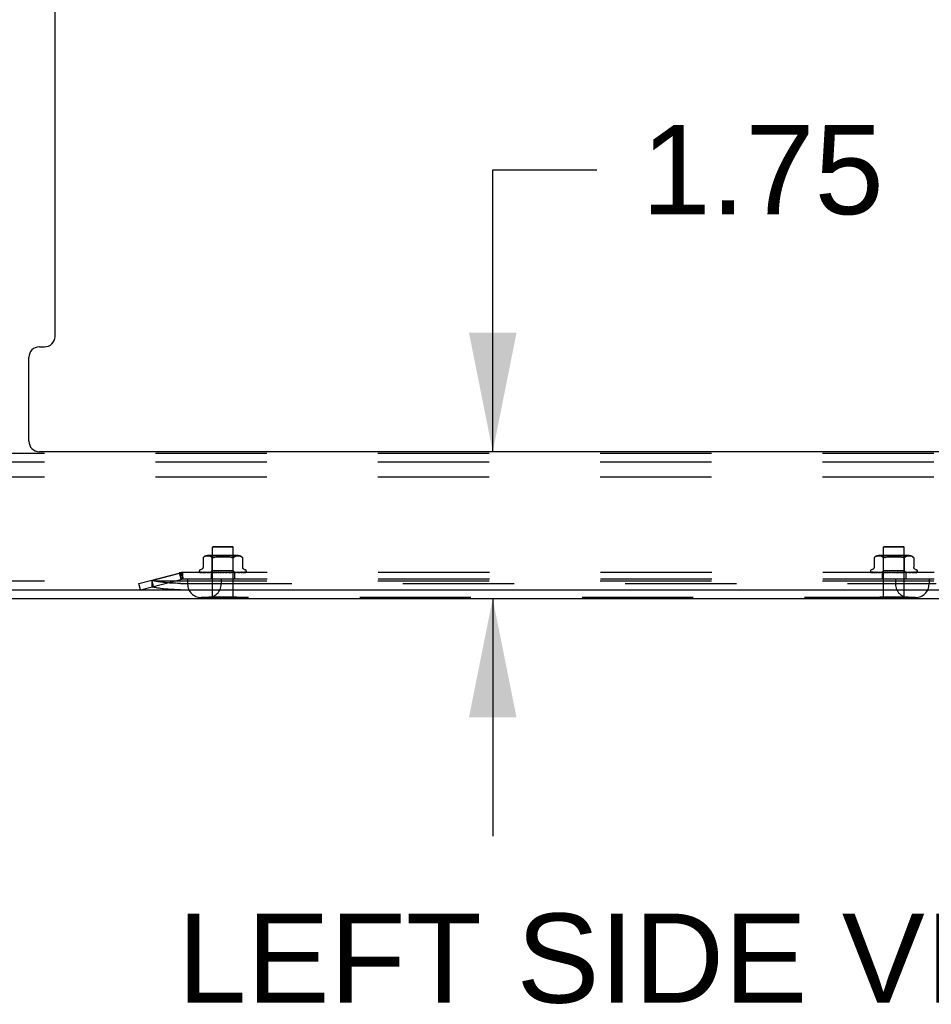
# Model space of a CAD drawing. Header units: inches. Extents: x 0 to 241, y 0 to 156.
# Tile 2 of 70: x 13 to 24, y 39 to 50. Entities that reach past the tile are written whole.
import ezdxf

# ---------------------------------------------------------------- set-up
doc = ezdxf.new("R2010")
doc.units = ezdxf.units.IN
doc.header["$LTSCALE"] = 13.251942
doc.header["$MEASUREMENT"] = 0
doc.linetypes.add('HIDDEN', pattern=[0.2, 0.1, -0.1])
doc.layers.get('0').update_dxf_attribs({"linetype": 'CONTINUOUS'})
doc.layers.add('DEFAULT_2', color=8, linetype='HIDDEN')
doc.layers.add('DIMENSIONS', color=7, linetype='CONTINUOUS')
doc.styles.get("Standard").update_dxf_attribs({"font": 'arial.ttf'})
doc.dimstyles.new('DIMSTYLE_1', dxfattribs={"dimtxt": 1.06299, "dimasz": 1.41732, "dimexe": 0.09, "dimexo": 0.07, "dimgap": 0.0375, "dimtad": 0, "dimtih": 1, "dimtoh": 1, "dimzin": 4, "dimdsep": 46, "dimtxsty": 'Standard', "dimblk": '_FILLED', "dimblk1": '_FILLED', "dimblk2": '_FILLED', "dimcen": 0.09, "dimazin": 1, "dimtfac": 1, "dimtdec": 3, "dimtofl": 0, "dimtmove": 0, "dimatfit": 3, "dimldrblk": '_FILLED', "dimfxl": 0, "dimtolj": 1, "dimtzin": 4, "dimarcsym": 0})

# ---------------------------------------------------------------- blocks, each defined once
blk = doc.blocks.new('_FILLED')
at = {"color": 0, "linetype": 'ByBlock'}
blk.add_solid([(0, 0), (-1, 0.2), (-1, -0.2)], dxfattribs=at)
blk = doc.blocks.new('*D14')
at = {"layer": 'DIMENSIONS', "color": 2, "linetype": 'Continuous'}
for p, q in [((13.17, 68.956), (13.17, 72.977)), ((11.92, 71.701), (8.853, 71.701)), ((13.17, 71.701), (16.005, 71.701))]:
    blk.add_line(p, q, dxfattribs=at)
at = {"layer": 'DIMENSIONS', "color": 2, "linetype": 'Continuous', "xscale": 1.41732, "yscale": 1.41732, "zscale": 1.41732}
blk.add_blockref('_FILLED', (11.92, 71.701), dxfattribs=at)
at = {"layer": 'DIMENSIONS', "color": 2, "linetype": 'Continuous', "xscale": 1.41732, "yscale": 1.41732, "zscale": 1.41732, "rotation": 180}
blk.add_blockref('_FILLED', (13.17, 71.701), dxfattribs=at)
at = {"layer": 'DIMENSIONS', "color": 2, "linetype": 'Continuous', "insert": (8.321, 72.233), "char_height": 1.063, "width": 2.88865, "attachment_point": 3, "line_spacing_factor": 0.9}
blk.add_mtext('1.25\\Ptyp.', dxfattribs=at)
blk = doc.blocks.new('*D18')
at = {"layer": 'DIMENSIONS', "color": 2, "linetype": 'Continuous'}
for p, q in [((19.138, 45.257), (19.138, 48.619)), ((19.138, 48.619), (20.378, 48.619)), ((19.138, 43.507), (19.138, 40.672))]:
    blk.add_line(p, q, dxfattribs=at)
at = {"layer": 'DIMENSIONS', "color": 2, "linetype": 'Continuous', "xscale": 1.41732, "yscale": 1.41732, "zscale": 1.41732}
for p, rotation in [((19.138, 45.257), 270), ((19.138, 43.507), 90)]:
    blk.add_blockref('_FILLED', p, dxfattribs=dict(at, rotation=rotation))
at = {"layer": 'DIMENSIONS', "color": 2, "linetype": 'Continuous', "insert": (20.91, 49.151), "char_height": 1.063, "width": 2.88865, "attachment_point": 1, "line_spacing_factor": 0.9}
blk.add_mtext('1.75', dxfattribs=at)

msp = doc.modelspace()

# ---------------------------------------------------------------- linework, layer by layer
at = {"color": 3, "linetype": 'Continuous'}
for p, q in [((13.92, 46.632), (13.92, 67.339)), ((13.733, 46.507), (13.795, 46.507)), ((13.608, 45.382), (13.608, 46.382)), ((28.107, 45.257), (13.733, 45.257)), ((11.987, 43.611), (29.92, 43.611)), ((11.972, 43.507), (29.868, 43.507))]:
    msp.add_line(p, q, dxfattribs=at)
at = {"color": 7, "linetype": 'Continuous'}
for p, q in [((15.752, 43.503), (15.752, 43.507)), ((16.089, 43.503), (15.752, 43.503)), ((16.089, 43.503), (16.089, 43.507)), ((23.752, 43.503), (23.752, 43.507)), ((24.089, 43.503), (23.752, 43.503)), ((24.089, 43.503), (24.089, 43.507))]:
    msp.add_line(p, q, dxfattribs=at)
at = {"color": 3, "linetype": 'Continuous'}
for centre, start, end in [((13.795, 46.632), 270, 360), ((13.733, 46.382), 90, 180), ((13.733, 45.382), 180, 270)]:
    msp.add_arc(centre, 0.125, start, end, dxfattribs=at)
at = {"layer": 'DEFAULT_2', "color": 8, "linetype": 'HIDDEN'}
for p, q in [((27.045, 45.236), (12.045, 45.236)), ((27.045, 45.132), (12.045, 45.132)), ((27.045, 44.955), (12.045, 44.955)), ((15.806, 44.128), (15.796, 44.118)), ((16.044, 44.118), (15.796, 44.118)), ((15.796, 43.521), (15.796, 44.118)), ((15.806, 44.128), (16.034, 44.128)), ((16.034, 44.128), (16.044, 44.118)), ((16.044, 43.521), (16.044, 44.118)), ((23.806, 44.128), (23.796, 44.118)), ((24.044, 44.118), (23.796, 44.118)), ((23.796, 43.521), (23.796, 44.118)), ((23.806, 44.128), (24.034, 44.128)), ((24.034, 44.128), (24.044, 44.118)), ((24.044, 43.521), (24.044, 44.118)), ((15.684, 43.994), (15.684, 43.881)), ((15.684, 43.994), (15.685, 43.994)), ((15.685, 43.995), (15.685, 43.994)), ((15.686, 43.996), (15.688, 43.997)), ((15.688, 43.997), (15.693, 44.001)), ((15.704, 44.006), (15.698, 44.004)), ((15.709, 44.008), (15.703, 44.006)), ((15.714, 44.01), (15.709, 44.008)), ((15.72, 44.011), (15.714, 44.01)), ((15.725, 44.012), (15.72, 44.011)), ((15.73, 44.012), (15.725, 44.012)), ((15.735, 44.012), (15.73, 44.012)), ((15.74, 44.012), (15.735, 44.012)), ((15.745, 44.012), (15.74, 44.012)), ((16.1, 44.018), (15.741, 44.018)), ((15.75, 44.012), (15.745, 44.012)), ((15.755, 44.012), (15.75, 44.012)), ((15.76, 44.011), (15.755, 44.012)), ((15.765, 44.01), (15.76, 44.011)), ((15.771, 44.008), (15.765, 44.01)), ((15.776, 44.006), (15.771, 44.008)), ((15.795, 43.998), (15.775, 44.018)), ((15.782, 44.004), (15.776, 44.006)), ((16.045, 43.998), (15.795, 43.998)), ((15.795, 43.835), (15.795, 43.998)), ((15.795, 43.995), (15.798, 43.994)), ((15.8, 43.994), (15.798, 43.994)), ((15.971, 44.01), (15.983, 44.008)), ((16.005, 44.003), (16.015, 44)), ((16.027, 43.996), (16.024, 43.997)), ((16.027, 43.996), (16.03, 43.995)), ((16.045, 43.998), (16.065, 44.018)), ((16.045, 43.835), (16.045, 43.998)), ((16.049, 43.997), (16.054, 44.001)), ((16.059, 44.004), (16.054, 44.001)), ((16.064, 44.006), (16.059, 44.004)), ((16.07, 44.008), (16.064, 44.006)), ((16.075, 44.01), (16.07, 44.008)), ((16.081, 44.011), (16.075, 44.01)), ((16.086, 44.012), (16.081, 44.011)), ((16.091, 44.012), (16.086, 44.012)), ((16.096, 44.012), (16.091, 44.012)), ((16.101, 44.012), (16.096, 44.012)), ((16.105, 44.012), (16.1, 44.012)), ((16.11, 44.012), (16.105, 44.012)), ((16.116, 44.012), (16.11, 44.012)), ((16.121, 44.011), (16.115, 44.012)), ((16.126, 44.01), (16.121, 44.011)), ((16.132, 44.008), (16.126, 44.01)), ((16.137, 44.006), (16.131, 44.008)), ((16.142, 44.004), (16.137, 44.006)), ((16.156, 43.994), (16.156, 43.994)), ((16.156, 43.994), (16.156, 43.881)), ((23.684, 43.994), (23.684, 43.881)), ((23.684, 43.994), (23.685, 43.994)), ((23.685, 43.995), (23.685, 43.994)), ((23.686, 43.996), (23.688, 43.997)), ((23.688, 43.997), (23.693, 44.001)), ((23.704, 44.006), (23.698, 44.004)), ((23.709, 44.008), (23.703, 44.006)), ((23.714, 44.01), (23.709, 44.008)), ((23.72, 44.011), (23.714, 44.01)), ((23.725, 44.012), (23.72, 44.011)), ((23.73, 44.012), (23.725, 44.012)), ((23.735, 44.012), (23.73, 44.012)), ((23.74, 44.012), (23.735, 44.012)), ((23.745, 44.012), (23.74, 44.012)), ((24.1, 44.018), (23.741, 44.018)), ((23.75, 44.012), (23.745, 44.012)), ((23.755, 44.012), (23.75, 44.012)), ((23.76, 44.011), (23.755, 44.012)), ((23.765, 44.01), (23.76, 44.011)), ((23.771, 44.008), (23.765, 44.01)), ((23.776, 44.006), (23.771, 44.008)), ((23.795, 43.998), (23.775, 44.018)), ((23.782, 44.004), (23.776, 44.006)), ((24.045, 43.998), (23.795, 43.998)), ((23.795, 43.835), (23.795, 43.998)), ((23.805, 43.994), (23.807, 43.994)), ((23.869, 44.01), (23.881, 44.011)), ((23.971, 44.01), (23.983, 44.008)), ((24.005, 44.003), (24.015, 44)), ((24.041, 43.994), (24.043, 43.994)), ((24.045, 43.998), (24.065, 44.018)), ((24.045, 43.835), (24.045, 43.998)), ((24.049, 43.997), (24.054, 44.001)), ((24.059, 44.004), (24.054, 44.001)), ((24.064, 44.006), (24.059, 44.004)), ((24.07, 44.008), (24.064, 44.006)), ((24.075, 44.01), (24.07, 44.008)), ((24.081, 44.011), (24.075, 44.01)), ((24.086, 44.012), (24.081, 44.011)), ((24.091, 44.012), (24.086, 44.012)), ((24.096, 44.012), (24.091, 44.012)), ((24.101, 44.012), (24.096, 44.012)), ((24.105, 44.012), (24.1, 44.012)), ((24.11, 44.012), (24.105, 44.012)), ((24.116, 44.012), (24.11, 44.012)), ((24.121, 44.011), (24.115, 44.012)), ((24.126, 44.01), (24.121, 44.011)), ((24.132, 44.008), (24.126, 44.01)), ((24.137, 44.006), (24.131, 44.008)), ((24.142, 44.004), (24.137, 44.006)), ((24.156, 43.994), (24.156, 43.994)), ((24.156, 43.994), (24.156, 43.881)), ((14.92, 43.687), (15.428, 43.818)), ((15.072, 43.721), (15.42, 43.811)), ((15.401, 43.811), (15.42, 43.735)), ((15.409, 43.813), (15.428, 43.737)), ((15.42, 43.811), (15.42, 43.735)), ((15.428, 43.818), (15.448, 43.742)), ((24.4, 43.816), (15.44, 43.816)), ((15.44, 43.816), (15.44, 43.738)), ((15.639, 43.832), (15.639, 43.832)), ((15.643, 43.821), (15.643, 43.821)), ((15.777, 43.817), (15.648, 43.819)), ((15.665, 43.854), (15.65, 43.848)), ((15.778, 43.817), (15.651, 43.819)), ((15.781, 43.817), (15.655, 43.819)), ((15.663, 43.819), (15.663, 43.819)), ((15.785, 43.817), (15.664, 43.819)), ((15.671, 43.819), (15.67, 43.819)), ((15.79, 43.817), (15.671, 43.819)), ((15.686, 43.819), (15.685, 43.819)), ((15.796, 43.817), (15.686, 43.819)), ((15.803, 43.817), (15.696, 43.819)), ((15.696, 43.819), (15.696, 43.819)), ((15.696, 43.819), (15.696, 43.819)), ((15.705, 43.817), (15.712, 43.817)), ((15.712, 43.817), (15.718, 43.816)), ((15.812, 43.817), (15.716, 43.819)), ((15.821, 43.817), (15.73, 43.819)), ((15.73, 43.819), (15.73, 43.819)), ((15.741, 43.817), (15.749, 43.817)), ((15.749, 43.817), (15.755, 43.816)), ((15.832, 43.817), (15.754, 43.819)), ((15.843, 43.817), (15.77, 43.819)), ((15.77, 43.819), (15.771, 43.819)), ((15.771, 43.819), (15.787, 43.817)), ((15.776, 43.816), (15.795, 43.835)), ((15.776, 43.816), (15.777, 43.817)), ((15.778, 43.817), (15.778, 43.817)), ((15.78, 43.816), (15.78, 43.738)), ((15.781, 43.817), (15.781, 43.817)), ((15.781, 43.816), (15.785, 43.817)), ((15.785, 43.817), (15.785, 43.817)), ((15.787, 43.817), (15.798, 43.816)), ((15.79, 43.817), (15.79, 43.817)), ((15.793, 43.816), (15.79, 43.817)), ((15.791, 43.816), (15.796, 43.817)), ((16.045, 43.835), (15.795, 43.835)), ((15.796, 43.817), (15.796, 43.817)), ((15.855, 43.817), (15.798, 43.819)), ((15.803, 43.817), (15.804, 43.817)), ((15.808, 43.816), (15.804, 43.817)), ((15.805, 43.816), (15.812, 43.817)), ((15.812, 43.817), (15.812, 43.817)), ((15.867, 43.817), (15.816, 43.819)), ((15.816, 43.819), (15.816, 43.819)), ((15.816, 43.819), (15.846, 43.816)), ((15.821, 43.817), (15.821, 43.817)), ((15.828, 43.816), (15.821, 43.817)), ((15.824, 43.816), (15.831, 43.817)), ((15.832, 43.817), (15.831, 43.817)), ((15.843, 43.817), (15.843, 43.817)), ((15.85, 43.816), (15.843, 43.817)), ((15.846, 43.816), (15.854, 43.817)), ((15.88, 43.817), (15.847, 43.819)), ((15.855, 43.817), (15.854, 43.817)), ((15.893, 43.817), (15.866, 43.819)), ((15.866, 43.819), (15.866, 43.819)), ((15.866, 43.819), (15.896, 43.816)), ((15.867, 43.817), (15.867, 43.817)), ((15.875, 43.816), (15.867, 43.817)), ((15.871, 43.816), (15.88, 43.817)), ((15.88, 43.817), (15.88, 43.817)), ((15.893, 43.817), (15.893, 43.817)), ((15.902, 43.816), (15.893, 43.817)), ((15.897, 43.816), (15.906, 43.817)), ((15.929, 43.816), (15.921, 43.817)), ((15.925, 43.816), (15.934, 43.817)), ((15.968, 43.819), (15.947, 43.817)), ((15.947, 43.817), (15.948, 43.817)), ((15.956, 43.816), (15.948, 43.817)), ((15.952, 43.816), (15.96, 43.817)), ((15.961, 43.817), (15.96, 43.817)), ((16, 43.819), (15.961, 43.817)), ((16, 43.819), (15.97, 43.816)), ((16.018, 43.819), (15.973, 43.817)), ((15.973, 43.817), (15.974, 43.817)), ((15.982, 43.816), (15.974, 43.817)), ((15.978, 43.816), (15.986, 43.817)), ((16.048, 43.819), (15.986, 43.817)), ((15.986, 43.817), (15.986, 43.817)), ((16.065, 43.819), (15.997, 43.817)), ((15.997, 43.817), (15.998, 43.817)), ((16.006, 43.816), (15.998, 43.817)), ((16, 43.819), (16, 43.819)), ((16.002, 43.816), (16.009, 43.817)), ((16.091, 43.819), (16.009, 43.817)), ((16.009, 43.817), (16.009, 43.817)), ((16.019, 43.816), (16.048, 43.819)), ((16.106, 43.819), (16.019, 43.817)), ((16.019, 43.817), (16.019, 43.817)), ((16.026, 43.816), (16.019, 43.817)), ((16.023, 43.816), (16.029, 43.817)), ((16.128, 43.819), (16.029, 43.817)), ((16.029, 43.817), (16.029, 43.817)), ((16.14, 43.819), (16.037, 43.817)), ((16.037, 43.817), (16.037, 43.817)), ((16.043, 43.816), (16.037, 43.817)), ((16.04, 43.816), (16.044, 43.817)), ((16.045, 43.817), (16.044, 43.817)), ((16.044, 43.817), (16.044, 43.817)), ((16.064, 43.816), (16.045, 43.835)), ((16.158, 43.819), (16.045, 43.817)), ((16.048, 43.819), (16.048, 43.819)), ((16.167, 43.819), (16.051, 43.817)), ((16.051, 43.817), (16.051, 43.817)), ((16.055, 43.816), (16.051, 43.817)), ((16.053, 43.816), (16.056, 43.817)), ((16.179, 43.819), (16.056, 43.817)), ((16.056, 43.817), (16.056, 43.817)), ((16.184, 43.819), (16.06, 43.817)), ((16.06, 43.817), (16.06, 43.817)), ((16.062, 43.816), (16.06, 43.817)), ((16.061, 43.816), (16.061, 43.738)), ((16.19, 43.819), (16.062, 43.817)), ((16.062, 43.817), (16.062, 43.817)), ((16.192, 43.819), (16.064, 43.817)), ((16.064, 43.817), (16.064, 43.817)), ((16.064, 43.816), (16.064, 43.817)), ((16.064, 43.816), (16.064, 43.816)), ((16.065, 43.816), (16.071, 43.817)), ((16.071, 43.817), (16.079, 43.817)), ((16.079, 43.817), (16.091, 43.819)), ((16.091, 43.819), (16.091, 43.819)), ((16.115, 43.817), (16.122, 43.818)), ((16.122, 43.818), (16.128, 43.819)), ((16.128, 43.819), (16.128, 43.819)), ((16.141, 43.819), (16.14, 43.819)), ((16.158, 43.819), (16.158, 43.819)), ((16.175, 43.854), (16.191, 43.848)), ((16.18, 43.819), (16.179, 43.819)), ((16.196, 43.82), (16.196, 43.82)), ((16.201, 43.832), (16.201, 43.832)), ((23.639, 43.832), (23.639, 43.832)), ((23.643, 43.821), (23.643, 43.821)), ((23.777, 43.817), (23.648, 43.819)), ((23.665, 43.854), (23.65, 43.848)), ((23.778, 43.817), (23.651, 43.819)), ((23.781, 43.817), (23.655, 43.819)), ((23.663, 43.819), (23.663, 43.819)), ((23.785, 43.817), (23.664, 43.819)), ((23.671, 43.819), (23.67, 43.819)), ((23.79, 43.817), (23.671, 43.819)), ((23.686, 43.819), (23.685, 43.819)), ((23.796, 43.817), (23.686, 43.819)), ((23.803, 43.817), (23.696, 43.819)), ((23.696, 43.819), (23.696, 43.819)), ((23.696, 43.819), (23.696, 43.819)), ((23.705, 43.817), (23.712, 43.817)), ((23.712, 43.817), (23.718, 43.816)), ((23.812, 43.817), (23.716, 43.819)), ((23.821, 43.817), (23.73, 43.819)), ((23.73, 43.819), (23.73, 43.819)), ((23.741, 43.817), (23.749, 43.817)), ((23.749, 43.817), (23.755, 43.816)), ((23.832, 43.817), (23.754, 43.819)), ((23.843, 43.817), (23.77, 43.819)), ((23.77, 43.819), (23.771, 43.819)), ((23.771, 43.819), (23.787, 43.817)), ((23.776, 43.816), (23.795, 43.835)), ((23.776, 43.816), (23.777, 43.817)), ((23.778, 43.817), (23.778, 43.817)), ((23.78, 43.816), (23.78, 43.738)), ((23.781, 43.816), (23.785, 43.817)), ((23.781, 43.817), (23.781, 43.817)), ((23.785, 43.817), (23.785, 43.817)), ((23.787, 43.817), (23.798, 43.816)), ((23.79, 43.817), (23.79, 43.817)), ((23.793, 43.816), (23.79, 43.817)), ((23.791, 43.816), (23.796, 43.817)), ((24.045, 43.835), (23.795, 43.835)), ((23.796, 43.817), (23.796, 43.817)), ((23.855, 43.817), (23.798, 43.819)), ((23.803, 43.817), (23.804, 43.817)), ((23.808, 43.816), (23.804, 43.817)), ((23.805, 43.816), (23.812, 43.817)), ((23.812, 43.817), (23.812, 43.817)), ((23.867, 43.817), (23.816, 43.819)), ((23.816, 43.819), (23.816, 43.819)), ((23.816, 43.819), (23.846, 43.816)), ((23.821, 43.817), (23.821, 43.817)), ((23.828, 43.816), (23.821, 43.817)), ((23.824, 43.816), (23.831, 43.817)), ((23.832, 43.817), (23.831, 43.817)), ((23.843, 43.817), (23.843, 43.817)), ((23.85, 43.816), (23.843, 43.817)), ((23.846, 43.816), (23.854, 43.817)), ((23.88, 43.817), (23.847, 43.819)), ((23.855, 43.817), (23.854, 43.817)), ((23.893, 43.817), (23.866, 43.819)), ((23.866, 43.819), (23.866, 43.819)), ((23.866, 43.819), (23.896, 43.816)), ((23.867, 43.817), (23.867, 43.817)), ((23.875, 43.816), (23.867, 43.817)), ((23.871, 43.816), (23.88, 43.817)), ((23.88, 43.817), (23.88, 43.817)), ((23.893, 43.817), (23.893, 43.817)), ((23.902, 43.816), (23.893, 43.817)), ((23.897, 43.816), (23.906, 43.817)), ((23.929, 43.816), (23.921, 43.817)), ((23.925, 43.816), (23.934, 43.817)), ((23.968, 43.819), (23.947, 43.817)), ((23.947, 43.817), (23.948, 43.817)), ((23.956, 43.816), (23.948, 43.817)), ((23.952, 43.816), (23.96, 43.817)), ((23.961, 43.817), (23.96, 43.817)), ((24, 43.819), (23.961, 43.817)), ((24, 43.819), (23.97, 43.816)), ((24.018, 43.819), (23.973, 43.817)), ((23.973, 43.817), (23.974, 43.817)), ((23.982, 43.816), (23.974, 43.817)), ((23.978, 43.816), (23.986, 43.817)), ((24.048, 43.819), (23.986, 43.817)), ((23.986, 43.817), (23.986, 43.817)), ((24.065, 43.819), (23.997, 43.817)), ((23.997, 43.817), (23.998, 43.817)), ((24.006, 43.816), (23.998, 43.817)), ((24, 43.819), (24, 43.819)), ((24.002, 43.816), (24.009, 43.817)), ((24.091, 43.819), (24.009, 43.817)), ((24.009, 43.817), (24.009, 43.817)), ((24.019, 43.816), (24.048, 43.819)), ((24.106, 43.819), (24.019, 43.817)), ((24.019, 43.817), (24.019, 43.817)), ((24.026, 43.816), (24.019, 43.817)), ((24.023, 43.816), (24.029, 43.817)), ((24.128, 43.819), (24.029, 43.817)), ((24.029, 43.817), (24.029, 43.817)), ((24.14, 43.819), (24.037, 43.817)), ((24.037, 43.817), (24.037, 43.817)), ((24.043, 43.816), (24.037, 43.817)), ((24.04, 43.816), (24.044, 43.817)), ((24.044, 43.817), (24.044, 43.817)), ((24.045, 43.817), (24.044, 43.817)), ((24.064, 43.816), (24.045, 43.835)), ((24.158, 43.819), (24.045, 43.817)), ((24.048, 43.819), (24.048, 43.819)), ((24.167, 43.819), (24.051, 43.817)), ((24.051, 43.817), (24.051, 43.817)), ((24.055, 43.816), (24.051, 43.817)), ((24.053, 43.816), (24.056, 43.817)), ((24.179, 43.819), (24.056, 43.817)), ((24.056, 43.817), (24.056, 43.817)), ((24.184, 43.819), (24.06, 43.817)), ((24.06, 43.817), (24.06, 43.817)), ((24.062, 43.816), (24.06, 43.817)), ((24.061, 43.816), (24.061, 43.738)), ((24.19, 43.819), (24.062, 43.817)), ((24.062, 43.817), (24.062, 43.817)), ((24.192, 43.819), (24.064, 43.817)), ((24.064, 43.817), (24.064, 43.817)), ((24.064, 43.816), (24.064, 43.817)), ((24.064, 43.816), (24.064, 43.816)), ((24.079, 43.817), (24.091, 43.819)), ((24.091, 43.819), (24.091, 43.819)), ((24.115, 43.817), (24.122, 43.818)), ((24.122, 43.818), (24.128, 43.819)), ((24.128, 43.819), (24.128, 43.819)), ((24.141, 43.819), (24.14, 43.819)), ((24.158, 43.819), (24.158, 43.819)), ((24.175, 43.854), (24.191, 43.848)), ((24.18, 43.819), (24.179, 43.819)), ((24.196, 43.82), (24.196, 43.82)), ((24.201, 43.832), (24.201, 43.832)), ((27.045, 43.715), (12.045, 43.715)), ((14.94, 43.611), (14.92, 43.687)), ((14.94, 43.611), (15.448, 43.742)), ((15.072, 43.726), (15.091, 43.65)), ((15.072, 43.721), (15.086, 43.718)), ((15.072, 43.721), (15.072, 43.646)), ((15.416, 43.687), (24.425, 43.687)), ((24.4, 43.738), (15.44, 43.738)), ((15.501, 43.738), (15.501, 43.678)), ((15.901, 43.738), (15.901, 43.678)), ((23.939, 43.738), (23.939, 43.678)), ((24.339, 43.738), (24.339, 43.678)), ((15.072, 43.646), (15.086, 43.642)), ((15.416, 43.611), (24.425, 43.611)), ((24.179, 43.518), (15.661, 43.518)), ((16.089, 43.521), (15.752, 43.521)), ((15.752, 43.507), (15.752, 43.521)), ((16.089, 43.507), (16.089, 43.521)), ((24.089, 43.521), (23.752, 43.521)), ((23.752, 43.507), (23.752, 43.521)), ((24.089, 43.507), (24.089, 43.521))]:
    msp.add_line(p, q, dxfattribs=at)
for points in [[(15.684, 43.994), (15.684, 43.994), (15.684, 43.994)], [(15.685, 43.995), (15.686, 43.995), (15.686, 43.996)], [(15.687, 43.996), (15.686, 43.995), (15.686, 43.995)], [(15.698, 44.004), (15.693, 44.001), (15.688, 43.997)], [(15.782, 44.004), (15.787, 44.001), (15.792, 43.997)], [(15.795, 43.995), (15.793, 43.996), (15.792, 43.997)], [(15.8, 43.994), (15.802, 43.994), (15.805, 43.994), (15.807, 43.994), (15.81, 43.995)], [(15.817, 43.997), (15.814, 43.996), (15.81, 43.995)], [(15.933, 44.012), (15.92, 44.012), (15.907, 44.012), (15.894, 44.012), (15.881, 44.011), (15.869, 44.01), (15.857, 44.008), (15.846, 44.006), (15.835, 44.003), (15.826, 44), (15.817, 43.997)], [(15.817, 43.997), (15.826, 44), (15.835, 44.003), (15.846, 44.006)], [(15.869, 44.01), (15.881, 44.011), (15.894, 44.012), (15.907, 44.012), (15.92, 44.012), (15.933, 44.012), (15.946, 44.012)], [(15.971, 44.01), (15.959, 44.011), (15.946, 44.012)], [(16.024, 43.997), (16.015, 44), (16.005, 44.003), (15.994, 44.006), (15.983, 44.008)], [(16.036, 43.994), (16.033, 43.994), (16.03, 43.995)], [(16.036, 43.994), (16.038, 43.994), (16.041, 43.994), (16.043, 43.994)], [(16.049, 43.997), (16.047, 43.996), (16.045, 43.995), (16.043, 43.994)], [(16.142, 44.004), (16.147, 44.001), (16.152, 43.997)], [(16.152, 43.997), (16.154, 43.996), (16.155, 43.995), (16.155, 43.994), (16.156, 43.994)], [(16.156, 43.994), (16.156, 43.994), (16.155, 43.994), (16.155, 43.995), (16.154, 43.996), (16.152, 43.997)], [(23.684, 43.994), (23.684, 43.994), (23.684, 43.994)], [(23.685, 43.995), (23.686, 43.995), (23.686, 43.996)], [(23.687, 43.996), (23.686, 43.995), (23.686, 43.995)], [(23.698, 44.004), (23.693, 44.001), (23.688, 43.997)], [(23.782, 44.004), (23.787, 44.001), (23.792, 43.997)], [(23.805, 43.994), (23.802, 43.994), (23.8, 43.994), (23.798, 43.994), (23.795, 43.995), (23.793, 43.996), (23.792, 43.997)], [(23.817, 43.997), (23.814, 43.996), (23.81, 43.995), (23.807, 43.994)], [(23.869, 44.01), (23.857, 44.008), (23.846, 44.006), (23.835, 44.003), (23.826, 44), (23.817, 43.997)], [(23.817, 43.997), (23.826, 44), (23.835, 44.003), (23.846, 44.006)], [(23.907, 44.012), (23.894, 44.012), (23.881, 44.011)], [(23.907, 44.012), (23.92, 44.012), (23.933, 44.012), (23.946, 44.012), (23.959, 44.011)], [(24.024, 43.997), (24.015, 44), (24.005, 44.003), (23.994, 44.006), (23.983, 44.008), (23.971, 44.01), (23.959, 44.011)], [(24.041, 43.994), (24.038, 43.994), (24.036, 43.994), (24.033, 43.994), (24.03, 43.995), (24.027, 43.996), (24.024, 43.997)], [(24.049, 43.997), (24.047, 43.996), (24.045, 43.995), (24.043, 43.994)], [(24.142, 44.004), (24.147, 44.001), (24.152, 43.997)], [(24.152, 43.997), (24.154, 43.996), (24.155, 43.995), (24.155, 43.994), (24.156, 43.994)], [(24.156, 43.994), (24.156, 43.994), (24.155, 43.994), (24.155, 43.995), (24.154, 43.996), (24.152, 43.997)], [(15.44, 43.816), (15.437, 43.816), (15.434, 43.815), (15.43, 43.815), (15.427, 43.814), (15.424, 43.812), (15.42, 43.811)], [(15.65, 43.816), (15.649, 43.816), (15.648, 43.817), (15.647, 43.818), (15.646, 43.818), (15.645, 43.819), (15.644, 43.819), (15.644, 43.82), (15.643, 43.82), (15.643, 43.821), (15.643, 43.821), (15.643, 43.821)], [(15.648, 43.819), (15.648, 43.819), (15.647, 43.819), (15.646, 43.819), (15.646, 43.819), (15.645, 43.819), (15.645, 43.819), (15.645, 43.82), (15.644, 43.82), (15.644, 43.82)], [(15.644, 43.82), (15.645, 43.819), (15.646, 43.819), (15.648, 43.818), (15.649, 43.817), (15.65, 43.817), (15.652, 43.816), (15.653, 43.816)], [(15.651, 43.819), (15.651, 43.819), (15.65, 43.819), (15.649, 43.819), (15.649, 43.819), (15.649, 43.819), (15.649, 43.819), (15.648, 43.819), (15.648, 43.819)], [(15.648, 43.819), (15.648, 43.819), (15.649, 43.819)], [(15.649, 43.819), (15.649, 43.819), (15.65, 43.818), (15.65, 43.818), (15.65, 43.818), (15.651, 43.818), (15.652, 43.817), (15.652, 43.817), (15.653, 43.817), (15.653, 43.816), (15.654, 43.816), (15.655, 43.816)], [(15.655, 43.819), (15.654, 43.819), (15.653, 43.819), (15.653, 43.819)], [(15.653, 43.819), (15.654, 43.818), (15.656, 43.818), (15.658, 43.818), (15.66, 43.817), (15.662, 43.817), (15.664, 43.816), (15.666, 43.816)], [(15.664, 43.819), (15.663, 43.819), (15.663, 43.819), (15.663, 43.819), (15.663, 43.819)], [(15.663, 43.819), (15.663, 43.819), (15.663, 43.819), (15.663, 43.818)], [(15.663, 43.818), (15.664, 43.818), (15.665, 43.818), (15.665, 43.817), (15.666, 43.817), (15.667, 43.817), (15.667, 43.816), (15.668, 43.816), (15.669, 43.816)], [(15.684, 43.881), (15.684, 43.88), (15.684, 43.877), (15.684, 43.875), (15.683, 43.872), (15.682, 43.87), (15.681, 43.868), (15.68, 43.866), (15.679, 43.864), (15.678, 43.863), (15.676, 43.861), (15.675, 43.86), (15.673, 43.858), (15.672, 43.857), (15.67, 43.856), (15.668, 43.855), (15.667, 43.854), (15.665, 43.854)], [(15.67, 43.819), (15.672, 43.818), (15.675, 43.818), (15.678, 43.817), (15.68, 43.817), (15.683, 43.817), (15.686, 43.816), (15.688, 43.816)], [(15.685, 43.819), (15.685, 43.819), (15.686, 43.819), (15.686, 43.818), (15.686, 43.818), (15.687, 43.818)], [(15.687, 43.818), (15.688, 43.817), (15.689, 43.817), (15.69, 43.817), (15.691, 43.816), (15.691, 43.816), (15.692, 43.816)], [(15.696, 43.819), (15.699, 43.818), (15.705, 43.817)], [(15.716, 43.819), (15.716, 43.819), (15.717, 43.819), (15.717, 43.818), (15.717, 43.818), (15.718, 43.818), (15.718, 43.818), (15.719, 43.818), (15.721, 43.817)], [(15.721, 43.817), (15.721, 43.817), (15.722, 43.816), (15.723, 43.816)], [(15.73, 43.819), (15.733, 43.818), (15.741, 43.817)], [(15.754, 43.819), (15.755, 43.819), (15.755, 43.819), (15.755, 43.818), (15.756, 43.818), (15.756, 43.818), (15.757, 43.818), (15.758, 43.817)], [(15.758, 43.817), (15.759, 43.817), (15.76, 43.816), (15.761, 43.816), (15.761, 43.816)], [(15.776, 43.816), (15.777, 43.816), (15.777, 43.816), (15.778, 43.817), (15.778, 43.817)], [(15.777, 43.816), (15.777, 43.816), (15.777, 43.816), (15.777, 43.817), (15.777, 43.817)], [(15.778, 43.816), (15.778, 43.816), (15.778, 43.816), (15.778, 43.817), (15.778, 43.817), (15.778, 43.817), (15.778, 43.817)], [(15.779, 43.816), (15.78, 43.816), (15.78, 43.816), (15.78, 43.817), (15.781, 43.817), (15.781, 43.817), (15.781, 43.817)], [(15.782, 43.816), (15.782, 43.816), (15.782, 43.816), (15.781, 43.817), (15.781, 43.817)], [(15.785, 43.816), (15.785, 43.816), (15.785, 43.816), (15.785, 43.817), (15.785, 43.817), (15.785, 43.817)], [(15.788, 43.816), (15.788, 43.816), (15.789, 43.816), (15.789, 43.817), (15.789, 43.817), (15.79, 43.817), (15.79, 43.817)], [(15.797, 43.816), (15.797, 43.816), (15.797, 43.816), (15.797, 43.817), (15.796, 43.817), (15.796, 43.817)], [(15.798, 43.819), (15.798, 43.819), (15.799, 43.819), (15.799, 43.818), (15.8, 43.818), (15.801, 43.818), (15.801, 43.818), (15.802, 43.817), (15.803, 43.817), (15.804, 43.817), (15.804, 43.816), (15.805, 43.816)], [(15.801, 43.816), (15.801, 43.816), (15.802, 43.816), (15.802, 43.817), (15.803, 43.817), (15.803, 43.817), (15.803, 43.817)], [(15.813, 43.816), (15.813, 43.816), (15.813, 43.816), (15.813, 43.817), (15.812, 43.817), (15.812, 43.817)], [(15.818, 43.816), (15.819, 43.816), (15.819, 43.816), (15.82, 43.817), (15.821, 43.817), (15.821, 43.817), (15.821, 43.817)], [(15.834, 43.816), (15.833, 43.816), (15.833, 43.816), (15.833, 43.817), (15.832, 43.817), (15.832, 43.817)], [(15.839, 43.816), (15.84, 43.816), (15.841, 43.816), (15.841, 43.817), (15.842, 43.817), (15.842, 43.817), (15.843, 43.817)], [(15.847, 43.819), (15.847, 43.819), (15.848, 43.818), (15.849, 43.818), (15.849, 43.818), (15.85, 43.818), (15.851, 43.817), (15.851, 43.817), (15.852, 43.816)], [(15.852, 43.816), (15.853, 43.816), (15.853, 43.816)], [(15.857, 43.816), (15.857, 43.816), (15.856, 43.816), (15.856, 43.817), (15.855, 43.817), (15.855, 43.817)], [(15.863, 43.817), (15.863, 43.817), (15.863, 43.817), (15.863, 43.817), (15.863, 43.817), (15.863, 43.817), (15.863, 43.817), (15.863, 43.818), (15.863, 43.818), (15.863, 43.818), (15.864, 43.818), (15.864, 43.818), (15.865, 43.819), (15.866, 43.819), (15.866, 43.819)], [(15.864, 43.816), (15.864, 43.816), (15.865, 43.816), (15.865, 43.817), (15.866, 43.817), (15.867, 43.817), (15.867, 43.817)], [(15.883, 43.816), (15.882, 43.816), (15.882, 43.816), (15.881, 43.817), (15.881, 43.817), (15.88, 43.817)], [(15.89, 43.816), (15.89, 43.816), (15.891, 43.816), (15.892, 43.817), (15.892, 43.817), (15.893, 43.817), (15.893, 43.817)], [(15.908, 43.817), (15.907, 43.817), (15.905, 43.817), (15.903, 43.817), (15.902, 43.818), (15.9, 43.818), (15.899, 43.818)], [(15.899, 43.818), (15.899, 43.818), (15.9, 43.818), (15.9, 43.818), (15.901, 43.818), (15.901, 43.817), (15.901, 43.817), (15.902, 43.817), (15.902, 43.817)], [(15.902, 43.817), (15.902, 43.817), (15.903, 43.816), (15.903, 43.816), (15.903, 43.816)], [(15.908, 43.817), (15.908, 43.817), (15.907, 43.817), (15.906, 43.817)], [(15.91, 43.816), (15.909, 43.816), (15.909, 43.816), (15.908, 43.817), (15.908, 43.817)], [(15.917, 43.816), (15.917, 43.816), (15.918, 43.816), (15.919, 43.817), (15.919, 43.817), (15.92, 43.817), (15.921, 43.817)], [(15.937, 43.816), (15.937, 43.816), (15.936, 43.816), (15.935, 43.817), (15.935, 43.817), (15.934, 43.817), (15.934, 43.817)], [(15.944, 43.816), (15.945, 43.816), (15.945, 43.816), (15.946, 43.817), (15.946, 43.817), (15.947, 43.817)], [(15.964, 43.816), (15.963, 43.816), (15.963, 43.816), (15.962, 43.817), (15.962, 43.817), (15.961, 43.817), (15.961, 43.817)], [(15.962, 43.816), (15.963, 43.816), (15.963, 43.816), (15.964, 43.817)], [(15.964, 43.817), (15.964, 43.817), (15.965, 43.818), (15.966, 43.818), (15.966, 43.818), (15.967, 43.818), (15.968, 43.818), (15.968, 43.819)], [(15.971, 43.816), (15.971, 43.816), (15.972, 43.816), (15.972, 43.817), (15.973, 43.817), (15.973, 43.817)], [(15.989, 43.816), (15.989, 43.816), (15.988, 43.816), (15.987, 43.817), (15.987, 43.817), (15.986, 43.817), (15.986, 43.817)], [(15.995, 43.816), (15.996, 43.816), (15.996, 43.816), (15.997, 43.817), (15.997, 43.817), (15.997, 43.817)], [(16.012, 43.816), (16.011, 43.816), (16.011, 43.816), (16.01, 43.817), (16.01, 43.817), (16.009, 43.817), (16.009, 43.817)], [(16.012, 43.816), (16.012, 43.816), (16.012, 43.816), (16.013, 43.817), (16.014, 43.817), (16.014, 43.817), (16.015, 43.818), (16.016, 43.818), (16.016, 43.818), (16.017, 43.818), (16.018, 43.819), (16.018, 43.819), (16.018, 43.819)], [(16.017, 43.816), (16.018, 43.816), (16.018, 43.816), (16.018, 43.817), (16.019, 43.817), (16.019, 43.817)], [(16.031, 43.816), (16.031, 43.816), (16.03, 43.816), (16.03, 43.817), (16.029, 43.817), (16.029, 43.817), (16.029, 43.817)], [(16.036, 43.816), (16.036, 43.816), (16.036, 43.816), (16.036, 43.817), (16.037, 43.817), (16.037, 43.817)], [(16.047, 43.816), (16.046, 43.816), (16.046, 43.816), (16.045, 43.817), (16.045, 43.817), (16.045, 43.817), (16.045, 43.817)], [(16.05, 43.816), (16.05, 43.816), (16.05, 43.816), (16.05, 43.817), (16.05, 43.817), (16.051, 43.817)], [(16.058, 43.816), (16.057, 43.816), (16.057, 43.816), (16.056, 43.817), (16.056, 43.817), (16.056, 43.817), (16.056, 43.817)], [(16.058, 43.816), (16.058, 43.816), (16.059, 43.816), (16.06, 43.817), (16.06, 43.817), (16.061, 43.817), (16.062, 43.818), (16.063, 43.818), (16.063, 43.818), (16.064, 43.818), (16.064, 43.819), (16.065, 43.819)], [(16.06, 43.816), (16.059, 43.816), (16.059, 43.816), (16.059, 43.817), (16.059, 43.817), (16.06, 43.817)], [(16.061, 43.816), (16.062, 43.816), (16.062, 43.816), (16.062, 43.817), (16.062, 43.817)], [(16.063, 43.816), (16.063, 43.816), (16.063, 43.816), (16.063, 43.817), (16.062, 43.817), (16.062, 43.817), (16.062, 43.817)], [(16.064, 43.816), (16.064, 43.816), (16.064, 43.816), (16.064, 43.817), (16.064, 43.817), (16.064, 43.817), (16.064, 43.817)], [(16.099, 43.816), (16.1, 43.816), (16.101, 43.816), (16.101, 43.817), (16.103, 43.817)], [(16.103, 43.817), (16.103, 43.818), (16.104, 43.818), (16.105, 43.818), (16.105, 43.818), (16.106, 43.819), (16.106, 43.819), (16.106, 43.819)], [(16.105, 43.816), (16.107, 43.816), (16.115, 43.817)], [(16.134, 43.816), (16.134, 43.816), (16.135, 43.816), (16.136, 43.817), (16.137, 43.817), (16.138, 43.818)], [(16.138, 43.818), (16.139, 43.818), (16.139, 43.818), (16.14, 43.818), (16.14, 43.819), (16.14, 43.819), (16.14, 43.819)], [(16.139, 43.816), (16.141, 43.816), (16.144, 43.817), (16.147, 43.817), (16.15, 43.817), (16.153, 43.818), (16.156, 43.818), (16.158, 43.819)], [(16.175, 43.854), (16.174, 43.854), (16.172, 43.855), (16.17, 43.856), (16.169, 43.857), (16.167, 43.858), (16.166, 43.86), (16.164, 43.861), (16.163, 43.863), (16.162, 43.864), (16.16, 43.866), (16.159, 43.868), (16.158, 43.87), (16.158, 43.872), (16.157, 43.875), (16.157, 43.877), (16.156, 43.88), (16.156, 43.881)], [(16.161, 43.816), (16.162, 43.816), (16.163, 43.816), (16.163, 43.817), (16.164, 43.817), (16.165, 43.817), (16.165, 43.818)], [(16.165, 43.816), (16.167, 43.816), (16.169, 43.817), (16.171, 43.817), (16.174, 43.817), (16.176, 43.818), (16.178, 43.818), (16.18, 43.819)], [(16.165, 43.818), (16.167, 43.818), (16.167, 43.818), (16.167, 43.819), (16.167, 43.819)], [(16.167, 43.819), (16.167, 43.819), (16.168, 43.819), (16.167, 43.819), (16.167, 43.819), (16.167, 43.819)], [(16.18, 43.816), (16.181, 43.816), (16.181, 43.816), (16.182, 43.817), (16.183, 43.817), (16.183, 43.817), (16.184, 43.818), (16.184, 43.818), (16.185, 43.818), (16.185, 43.818)], [(16.182, 43.816), (16.182, 43.816), (16.184, 43.816), (16.186, 43.817), (16.187, 43.817), (16.189, 43.818), (16.19, 43.818), (16.192, 43.819), (16.193, 43.819)], [(16.186, 43.819), (16.186, 43.819), (16.186, 43.819), (16.186, 43.819), (16.186, 43.819), (16.186, 43.819), (16.185, 43.819), (16.185, 43.819), (16.184, 43.819)], [(16.185, 43.818), (16.186, 43.819), (16.186, 43.819), (16.186, 43.819)], [(16.189, 43.816), (16.19, 43.816), (16.19, 43.816), (16.191, 43.817), (16.191, 43.817), (16.192, 43.817), (16.193, 43.817), (16.193, 43.818), (16.194, 43.818), (16.194, 43.818), (16.194, 43.819), (16.195, 43.819), (16.195, 43.819), (16.195, 43.819), (16.196, 43.82)], [(16.193, 43.819), (16.192, 43.819), (16.192, 43.819), (16.191, 43.819), (16.19, 43.819)], [(16.19, 43.816), (16.19, 43.816), (16.192, 43.817), (16.193, 43.817), (16.194, 43.818), (16.195, 43.819)], [(16.196, 43.82), (16.196, 43.82), (16.196, 43.82), (16.196, 43.82), (16.195, 43.819), (16.195, 43.819), (16.195, 43.819), (16.194, 43.819), (16.194, 43.819), (16.194, 43.819), (16.193, 43.819), (16.193, 43.819), (16.192, 43.819)], [(23.65, 43.816), (23.649, 43.816), (23.648, 43.817), (23.647, 43.818), (23.646, 43.818), (23.645, 43.819), (23.644, 43.819), (23.644, 43.82), (23.643, 43.82), (23.643, 43.821), (23.643, 43.821), (23.643, 43.821)], [(23.648, 43.819), (23.648, 43.819), (23.647, 43.819), (23.646, 43.819), (23.646, 43.819), (23.645, 43.819), (23.645, 43.819), (23.645, 43.82), (23.644, 43.82), (23.644, 43.82)], [(23.644, 43.82), (23.645, 43.819), (23.646, 43.819), (23.648, 43.818), (23.649, 43.817), (23.65, 43.817), (23.652, 43.816), (23.653, 43.816)], [(23.651, 43.819), (23.651, 43.819), (23.65, 43.819), (23.649, 43.819), (23.649, 43.819), (23.649, 43.819), (23.649, 43.819), (23.648, 43.819), (23.648, 43.819)], [(23.648, 43.819), (23.648, 43.819), (23.649, 43.819)], [(23.649, 43.819), (23.649, 43.819), (23.65, 43.818), (23.65, 43.818), (23.65, 43.818), (23.651, 43.818), (23.652, 43.817), (23.652, 43.817), (23.653, 43.817), (23.653, 43.816), (23.654, 43.816), (23.655, 43.816)], [(23.655, 43.819), (23.654, 43.819), (23.653, 43.819), (23.653, 43.819)], [(23.653, 43.819), (23.654, 43.818), (23.656, 43.818), (23.658, 43.818), (23.66, 43.817), (23.662, 43.817), (23.664, 43.816), (23.666, 43.816)], [(23.664, 43.819), (23.663, 43.819), (23.663, 43.819), (23.663, 43.819), (23.663, 43.819)], [(23.663, 43.819), (23.663, 43.819), (23.663, 43.819), (23.663, 43.818)], [(23.663, 43.818), (23.664, 43.818), (23.665, 43.818), (23.665, 43.817), (23.666, 43.817), (23.667, 43.817), (23.667, 43.816), (23.668, 43.816), (23.669, 43.816)], [(23.684, 43.881), (23.684, 43.88), (23.684, 43.877), (23.684, 43.875), (23.683, 43.872), (23.682, 43.87), (23.681, 43.868), (23.68, 43.866), (23.679, 43.864), (23.678, 43.863), (23.676, 43.861), (23.675, 43.86), (23.673, 43.858), (23.672, 43.857), (23.67, 43.856), (23.668, 43.855), (23.667, 43.854), (23.665, 43.854)], [(23.67, 43.819), (23.672, 43.818), (23.675, 43.818), (23.678, 43.817), (23.68, 43.817), (23.683, 43.817), (23.686, 43.816), (23.688, 43.816)], [(23.685, 43.819), (23.685, 43.819), (23.686, 43.819), (23.686, 43.818), (23.686, 43.818), (23.687, 43.818)], [(23.687, 43.818), (23.688, 43.817), (23.689, 43.817), (23.69, 43.817), (23.691, 43.816), (23.691, 43.816), (23.692, 43.816)], [(23.696, 43.819), (23.699, 43.818), (23.705, 43.817)], [(23.716, 43.819), (23.716, 43.819), (23.717, 43.819), (23.717, 43.818), (23.717, 43.818), (23.718, 43.818), (23.718, 43.818), (23.719, 43.818), (23.72, 43.817), (23.721, 43.817), (23.721, 43.817), (23.722, 43.816), (23.723, 43.816)], [(23.73, 43.819), (23.733, 43.818), (23.741, 43.817)], [(23.754, 43.819), (23.755, 43.819), (23.755, 43.819), (23.755, 43.818), (23.756, 43.818), (23.756, 43.818), (23.757, 43.818), (23.758, 43.817)], [(23.758, 43.817), (23.759, 43.817), (23.76, 43.816), (23.761, 43.816), (23.761, 43.816)], [(23.776, 43.816), (23.777, 43.816), (23.777, 43.816), (23.778, 43.817), (23.778, 43.817)], [(23.777, 43.816), (23.777, 43.816), (23.777, 43.816), (23.777, 43.817), (23.777, 43.817)], [(23.778, 43.816), (23.778, 43.816), (23.778, 43.816), (23.778, 43.817), (23.778, 43.817), (23.778, 43.817), (23.778, 43.817)], [(23.779, 43.816), (23.78, 43.816), (23.78, 43.816), (23.78, 43.817), (23.781, 43.817), (23.781, 43.817), (23.781, 43.817)], [(23.782, 43.816), (23.782, 43.816), (23.782, 43.816), (23.781, 43.817), (23.781, 43.817)], [(23.785, 43.816), (23.785, 43.816), (23.785, 43.816), (23.785, 43.817), (23.785, 43.817), (23.785, 43.817)], [(23.788, 43.816), (23.788, 43.816), (23.789, 43.816), (23.789, 43.817), (23.789, 43.817), (23.79, 43.817), (23.79, 43.817)], [(23.797, 43.816), (23.797, 43.816), (23.797, 43.816), (23.797, 43.817), (23.796, 43.817), (23.796, 43.817)], [(23.798, 43.819), (23.798, 43.819), (23.799, 43.819), (23.799, 43.818), (23.8, 43.818), (23.801, 43.818), (23.801, 43.818), (23.802, 43.817), (23.803, 43.817), (23.804, 43.817), (23.804, 43.816), (23.805, 43.816)], [(23.801, 43.816), (23.801, 43.816), (23.802, 43.816), (23.802, 43.817), (23.803, 43.817), (23.803, 43.817), (23.803, 43.817)], [(23.813, 43.816), (23.813, 43.816), (23.813, 43.816), (23.813, 43.817), (23.812, 43.817), (23.812, 43.817)], [(23.818, 43.816), (23.819, 43.816), (23.819, 43.816), (23.82, 43.817), (23.821, 43.817), (23.821, 43.817), (23.821, 43.817)], [(23.834, 43.816), (23.833, 43.816), (23.833, 43.816), (23.833, 43.817), (23.832, 43.817), (23.832, 43.817)], [(23.839, 43.816), (23.84, 43.816), (23.841, 43.816), (23.841, 43.817), (23.842, 43.817), (23.842, 43.817), (23.843, 43.817)], [(23.847, 43.819), (23.847, 43.819), (23.848, 43.818), (23.849, 43.818), (23.849, 43.818), (23.85, 43.818), (23.851, 43.817), (23.851, 43.817), (23.852, 43.816)], [(23.852, 43.816), (23.853, 43.816), (23.853, 43.816)], [(23.857, 43.816), (23.857, 43.816), (23.856, 43.816), (23.856, 43.817), (23.855, 43.817), (23.855, 43.817)], [(23.863, 43.817), (23.863, 43.817), (23.863, 43.817), (23.863, 43.817), (23.863, 43.817), (23.863, 43.817), (23.863, 43.817), (23.863, 43.818), (23.863, 43.818), (23.863, 43.818), (23.864, 43.818), (23.864, 43.818), (23.865, 43.819), (23.866, 43.819), (23.866, 43.819)], [(23.864, 43.816), (23.864, 43.816), (23.865, 43.816), (23.865, 43.817), (23.866, 43.817), (23.867, 43.817), (23.867, 43.817)], [(23.883, 43.816), (23.882, 43.816), (23.882, 43.816), (23.881, 43.817), (23.881, 43.817), (23.88, 43.817)], [(23.89, 43.816), (23.89, 43.816), (23.891, 43.816), (23.892, 43.817), (23.892, 43.817), (23.893, 43.817), (23.893, 43.817)], [(23.908, 43.817), (23.907, 43.817), (23.905, 43.817), (23.903, 43.817), (23.902, 43.818), (23.9, 43.818), (23.899, 43.818)], [(23.899, 43.818), (23.899, 43.818), (23.9, 43.818), (23.9, 43.818), (23.901, 43.818), (23.901, 43.817), (23.901, 43.817), (23.902, 43.817), (23.902, 43.817)], [(23.902, 43.817), (23.902, 43.817), (23.903, 43.816), (23.903, 43.816), (23.903, 43.816)], [(23.908, 43.817), (23.908, 43.817), (23.907, 43.817), (23.906, 43.817)], [(23.91, 43.816), (23.909, 43.816), (23.909, 43.816), (23.908, 43.817), (23.908, 43.817)], [(23.917, 43.816), (23.917, 43.816), (23.918, 43.816), (23.919, 43.817), (23.919, 43.817), (23.92, 43.817), (23.921, 43.817)], [(23.937, 43.816), (23.937, 43.816), (23.936, 43.816), (23.935, 43.817), (23.935, 43.817), (23.934, 43.817), (23.934, 43.817)], [(23.944, 43.816), (23.945, 43.816), (23.945, 43.816), (23.946, 43.817), (23.946, 43.817), (23.947, 43.817)], [(23.964, 43.816), (23.963, 43.816), (23.963, 43.816), (23.962, 43.817), (23.962, 43.817), (23.961, 43.817), (23.961, 43.817)], [(23.962, 43.816), (23.963, 43.816), (23.963, 43.816), (23.964, 43.817)], [(23.964, 43.817), (23.964, 43.817), (23.965, 43.818), (23.966, 43.818), (23.966, 43.818), (23.967, 43.818), (23.968, 43.818), (23.968, 43.819)], [(23.971, 43.816), (23.971, 43.816), (23.972, 43.816), (23.972, 43.817), (23.973, 43.817), (23.973, 43.817)], [(23.989, 43.816), (23.989, 43.816), (23.988, 43.816), (23.987, 43.817), (23.987, 43.817), (23.986, 43.817), (23.986, 43.817)], [(23.995, 43.816), (23.996, 43.816), (23.996, 43.816), (23.997, 43.817), (23.997, 43.817), (23.997, 43.817)], [(24.012, 43.816), (24.011, 43.816), (24.011, 43.816), (24.01, 43.817), (24.01, 43.817), (24.009, 43.817), (24.009, 43.817)], [(24.012, 43.816), (24.012, 43.816), (24.012, 43.816), (24.013, 43.817), (24.014, 43.817), (24.014, 43.817), (24.015, 43.818), (24.016, 43.818), (24.016, 43.818), (24.017, 43.818), (24.018, 43.819), (24.018, 43.819), (24.018, 43.819)], [(24.017, 43.816), (24.018, 43.816), (24.018, 43.816), (24.018, 43.817), (24.019, 43.817), (24.019, 43.817)], [(24.031, 43.816), (24.031, 43.816), (24.03, 43.816), (24.03, 43.817), (24.029, 43.817), (24.029, 43.817), (24.029, 43.817)], [(24.036, 43.816), (24.036, 43.816), (24.036, 43.816), (24.036, 43.817), (24.037, 43.817), (24.037, 43.817)], [(24.047, 43.816), (24.046, 43.816), (24.046, 43.816), (24.045, 43.817), (24.045, 43.817), (24.045, 43.817), (24.045, 43.817)], [(24.05, 43.816), (24.05, 43.816), (24.05, 43.816), (24.05, 43.817), (24.05, 43.817), (24.051, 43.817)], [(24.058, 43.816), (24.057, 43.816), (24.057, 43.816), (24.056, 43.817), (24.056, 43.817), (24.056, 43.817), (24.056, 43.817)], [(24.058, 43.816), (24.058, 43.816), (24.059, 43.816), (24.06, 43.817), (24.06, 43.817), (24.061, 43.817), (24.062, 43.818), (24.063, 43.818), (24.063, 43.818), (24.064, 43.818), (24.064, 43.819), (24.065, 43.819)], [(24.06, 43.816), (24.059, 43.816), (24.059, 43.816), (24.059, 43.817), (24.059, 43.817), (24.06, 43.817)], [(24.061, 43.816), (24.062, 43.816), (24.062, 43.816), (24.062, 43.817), (24.062, 43.817)], [(24.063, 43.816), (24.063, 43.816), (24.063, 43.816), (24.063, 43.817), (24.062, 43.817), (24.062, 43.817), (24.062, 43.817)], [(24.064, 43.816), (24.064, 43.816), (24.064, 43.816), (24.064, 43.817), (24.064, 43.817), (24.064, 43.817), (24.064, 43.817)], [(24.065, 43.816), (24.067, 43.816), (24.079, 43.817)], [(24.099, 43.816), (24.1, 43.816), (24.101, 43.816), (24.101, 43.817), (24.103, 43.817)], [(24.103, 43.817), (24.103, 43.818), (24.104, 43.818), (24.105, 43.818), (24.105, 43.818), (24.106, 43.819), (24.106, 43.819), (24.106, 43.819)], [(24.105, 43.816), (24.107, 43.816), (24.115, 43.817)], [(24.134, 43.816), (24.134, 43.816), (24.135, 43.816), (24.136, 43.817), (24.137, 43.817), (24.138, 43.818)], [(24.138, 43.818), (24.139, 43.818), (24.139, 43.818), (24.14, 43.818), (24.14, 43.819), (24.14, 43.819), (24.14, 43.819)], [(24.139, 43.816), (24.141, 43.816), (24.144, 43.817), (24.147, 43.817), (24.15, 43.817), (24.153, 43.818), (24.156, 43.818), (24.158, 43.819)], [(24.175, 43.854), (24.174, 43.854), (24.172, 43.855), (24.17, 43.856), (24.169, 43.857), (24.167, 43.858), (24.166, 43.86), (24.164, 43.861), (24.163, 43.863), (24.162, 43.864), (24.16, 43.866), (24.159, 43.868), (24.158, 43.87), (24.158, 43.872), (24.157, 43.875), (24.157, 43.877), (24.156, 43.88), (24.156, 43.881)], [(24.161, 43.816), (24.162, 43.816), (24.163, 43.816), (24.163, 43.817), (24.164, 43.817), (24.165, 43.817), (24.165, 43.818)], [(24.165, 43.816), (24.167, 43.816), (24.169, 43.817), (24.171, 43.817), (24.174, 43.817), (24.176, 43.818), (24.178, 43.818), (24.18, 43.819)], [(24.165, 43.818), (24.167, 43.818), (24.167, 43.818), (24.167, 43.819), (24.167, 43.819)], [(24.167, 43.819), (24.167, 43.819), (24.168, 43.819), (24.167, 43.819), (24.167, 43.819), (24.167, 43.819)], [(24.18, 43.816), (24.181, 43.816), (24.181, 43.816), (24.182, 43.817), (24.183, 43.817), (24.183, 43.817), (24.184, 43.818), (24.184, 43.818), (24.185, 43.818), (24.185, 43.818)], [(24.182, 43.816), (24.182, 43.816), (24.184, 43.816), (24.186, 43.817), (24.187, 43.817), (24.189, 43.818), (24.19, 43.818), (24.192, 43.819), (24.193, 43.819)], [(24.186, 43.819), (24.186, 43.819), (24.186, 43.819), (24.186, 43.819), (24.186, 43.819), (24.186, 43.819), (24.185, 43.819), (24.185, 43.819), (24.184, 43.819)], [(24.185, 43.818), (24.186, 43.819), (24.186, 43.819), (24.186, 43.819)], [(24.189, 43.816), (24.19, 43.816), (24.19, 43.816), (24.191, 43.817), (24.191, 43.817), (24.192, 43.817), (24.193, 43.817), (24.193, 43.818), (24.194, 43.818), (24.194, 43.818), (24.194, 43.819), (24.195, 43.819), (24.195, 43.819), (24.195, 43.819), (24.196, 43.82)], [(24.193, 43.819), (24.192, 43.819), (24.192, 43.819), (24.191, 43.819), (24.19, 43.819)], [(24.19, 43.816), (24.19, 43.816), (24.192, 43.817), (24.193, 43.817), (24.194, 43.818), (24.195, 43.819)], [(24.196, 43.82), (24.196, 43.82), (24.196, 43.82), (24.196, 43.82), (24.195, 43.819), (24.195, 43.819), (24.195, 43.819), (24.194, 43.819), (24.194, 43.819), (24.194, 43.819), (24.193, 43.819), (24.193, 43.819), (24.192, 43.819)], [(15.416, 43.687), (15.397, 43.687), (15.378, 43.687), (15.359, 43.688), (15.34, 43.688), (15.322, 43.689), (15.303, 43.69), (15.285, 43.691), (15.267, 43.693), (15.249, 43.694), (15.231, 43.696), (15.213, 43.698), (15.196, 43.7), (15.179, 43.702), (15.163, 43.704), (15.147, 43.707), (15.131, 43.709), (15.116, 43.712), (15.101, 43.715), (15.086, 43.718)], [(15.44, 43.738), (15.437, 43.738), (15.434, 43.738), (15.43, 43.737), (15.427, 43.737), (15.424, 43.736), (15.42, 43.735)], [(15.416, 43.611), (15.397, 43.612), (15.378, 43.612), (15.359, 43.612), (15.34, 43.613), (15.322, 43.614), (15.303, 43.615), (15.285, 43.616), (15.267, 43.617), (15.249, 43.619), (15.231, 43.62), (15.213, 43.622), (15.196, 43.624), (15.179, 43.626), (15.163, 43.629), (15.147, 43.631), (15.131, 43.634), (15.116, 43.636), (15.101, 43.639), (15.086, 43.642)]]:
    msp.add_lwpolyline(points, dxfattribs=at)
for centre, radius, start, end in [((15.741, 43.94), 0.0776, 90, 136.6992), ((16.1, 43.94), 0.0776, 43.3008, 90), ((23.741, 43.94), 0.0776, 90, 136.6992), ((24.1, 43.94), 0.0776, 43.3008, 90), ((15.44, 43.658), 0.158, 90, 104.4668), ((15.656, 43.832), 0.0167, 110, 180), ((15.656, 43.832), 0.0167, 180, 250.0516), ((16.185, 43.832), 0.0167, 0, 70), ((16.185, 43.832), 0.0167, 308.6218, 360), ((23.656, 43.832), 0.0167, 110, 180), ((23.656, 43.832), 0.0167, 180, 250.0516), ((24.185, 43.832), 0.0167, 0, 70), ((24.185, 43.832), 0.0167, 308.6218, 360), ((15.44, 43.658), 0.08, 90, 104.4668), ((15.661, 43.678), 0.16, 180, 270), ((15.741, 43.678), 0.16, 270, 360), ((24.099, 43.678), 0.16, 180, 270), ((24.179, 43.678), 0.16, 270, 360)]:
    msp.add_arc(centre, radius, start, end, dxfattribs=at)

# ---------------------------------------------------------------- texts
at = {"layer": 'DIMENSIONS', "color": 2, "linetype": 'Continuous', "insert": (21.236, 39.751), "char_height": 1.06299, "width": 11.68894, "attachment_point": 2, "line_spacing_factor": 0.9}
msp.add_mtext('LEFT SIDE VIEW', dxfattribs=at)

# ---------------------------------------------------------------- dimensions: what is measured, and where the dimension line sits
at = {"layer": 'DIMENSIONS', "color": 2, "linetype": 'Continuous'}
dim = msp.add_linear_dim(base=(13.17, 71.701), p1=(11.92, 43.626), p2=(13.17, 68.886), text='<>\\Ptyp.\\P[]', dimstyle='DIMSTYLE_1', dxfattribs=at)
dim.commit()
dim.dimension.update_dxf_attribs({"geometry": '*D14', "text_midpoint": (6.877, 70.904), "dimtype": 160})
dim = msp.add_linear_dim(base=(19.138, 43.507), p1=(13.92, 45.257), p2=(12.092, 43.507), angle=270, text='<>\\P[]', dimstyle='DIMSTYLE_1', dxfattribs=at)
dim.commit()
dim.dimension.update_dxf_attribs({"geometry": '*D18', "text_midpoint": (22.404, 48.613), "dimtype": 160})

doc.saveas('drawing.dxf')
